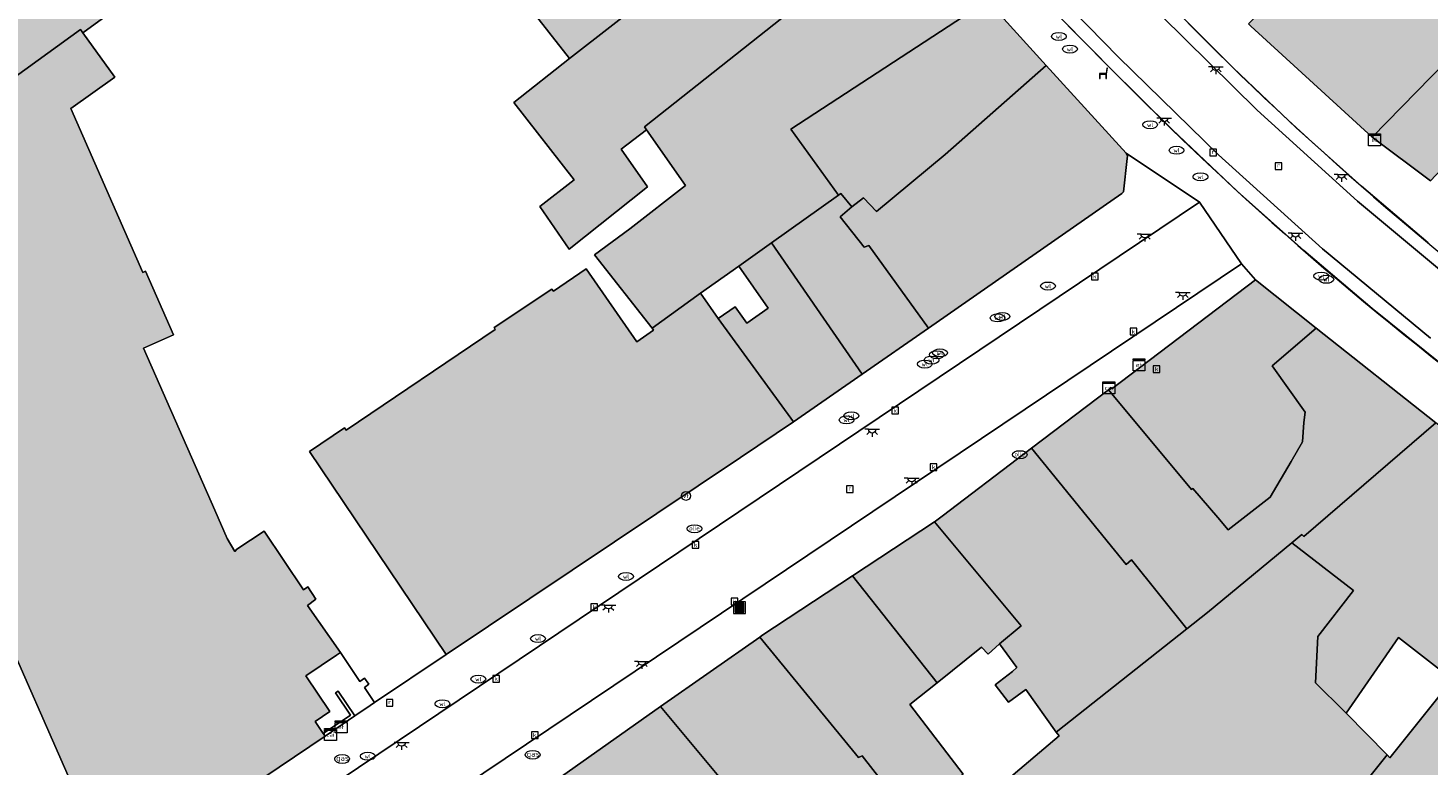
# Model space of a CAD drawing. Header units: metres. Extents: x 196496 to 197479, y 355139 to 356324.
# Tile 137 of 144: x 197117 to 197211, y 356073 to 356123. Entities that reach past the tile are written whole.
import ezdxf
from ezdxf.enums import TextEntityAlignment as Align

# ---------------------------------------------------------------- set-up
doc = ezdxf.new("R2010")
doc.units = ezdxf.units.M
doc.layers.get('0').update_dxf_attribs({"color": 252, "lineweight": 18})
for name, color, linetype, lineweight in [('B-WE-IE-MEUBILAIR_WATERWEGMEUBILAIR-S', 252, 'Continuous', 18), ('B-WE-IE-MEUBILAIR_WEGMEUBILAIR-S', 252, 'Continuous', 18), ('B-WE-IE-TERREINAFSCHEIDING_KUNSTMATIG_MUUR-GV', 252, 'Continuous', 18), ('B-WE-KL-BRANDSTOF_PUT-S', 252, 'Continuous', 18), ('B-WE-KL-DATA-S', 252, 'Continuous', 18), ('B-WE-KL-ET_KAST-S', 252, 'Continuous', 18), ('B-WE-KL-ET_LS_OV_LICHTPUNT-S', 252, 'Continuous', 18), ('B-WE-KL-GAS_PUT-S', 252, 'Continuous', 18), ('B-WE-KL-WATER-S', 252, 'Continuous', 18), ('B-WE-OG-BEBOUWING-GV', 252, 'Continuous', 18), ('B-WE-OG-TERREIN_ERF-GV', 252, 'Continuous', 18), ('B-WE-RI-GWA_KOLK-S', 252, 'Continuous', 18), ('B-WE-RI-GWA_RIOOLPUT-S', 252, 'Continuous', 18), ('B-WE-RI-HWA_GOOT_LIJNGOOT-G', 252, 'Continuous', 18), ('B-WE-VH-VERHARDING_OPEN-GV', 252, 'Continuous', 18), ('B-WE-VH-VERHARDING_SIERBESTRATING-GV', 252, 'Continuous', 18), ('B-WE-VH-VERHARDING_STRAATBAKSTEEN-GV', 252, 'Continuous', 18)]:
    doc.layers.add(name, color=color, linetype=linetype, lineweight=lineweight)
doc.layers.add('X-XX-AL-PRESENTATIE_GEBOUW3-V', color=7, linetype='Continuous', lineweight=18, true_color=0xf0f0f0)
doc.styles.add('NLCS-ISO', font='NLCS-ISO.ttf')

# ---------------------------------------------------------------- blocks, each defined once
blk = doc.blocks.new('SIE-WEG_AFVALBAK-SO')
at = {"linetype": 'ByBlock', "lineweight": 18}
h = blk.add_hatch(color=0, dxfattribs=at)
h.dxf.hatch_style = 1
h.paths.add_polyline_path([(-1.5, -1.5), (1.5, -1.5), (1.5, 1.5), (-1.5, 1.5)])
at = {"color": 0, "linetype": 'ByBlock', "lineweight": 18}
for points in [[(-2, -2), (2, -2), (2, 2), (-2, 2)], [(-1.5, -1.5), (1.5, -1.5), (1.5, 1.5), (-1.5, 1.5)]]:
    blk.add_lwpolyline(points, close=True, dxfattribs=at)
blk = doc.blocks.new('SIE-WATER_VERKLIKKER_TRANSPORTLEIDING-SO')
at = {"color": 0, "linetype": 'ByBlock', "lineweight": 18}
blk.add_circle((0, 0), 1.5, dxfattribs=at)
at = {"color": 0, "linetype": 'ByBlock', "lineweight": 18, "style": 'NLCS-ISO'}
blk.add_text('vt', height=1.5, dxfattribs=at).set_placement((0, 0), align=Align.MIDDLE_CENTER)
blk = doc.blocks.new('SKL-DATA_SIGNAAL_CAIKAST-SO')
at = {"color": 0, "linetype": 'ByBlock', "lineweight": 18}
for points in [[(-2, 2), (2, 2), (2, 1.68), (-2, 1.68)], [(-2, 1.52), (2, 1.52), (2, -2), (-2, -2)]]:
    blk.add_lwpolyline(points, close=True, dxfattribs=at)
at = {"color": 0, "linetype": 'ByBlock', "lineweight": 18, "style": 'NLCS-ISO'}
blk.add_text('cai', height=1.5, dxfattribs=at).set_placement((0, 0), align=Align.MIDDLE_CENTER)
blk = doc.blocks.new('SKL-ET_KAST_ELEKTRA-SO')
at = {"color": 0, "linetype": 'ByBlock', "lineweight": 18}
for points in [[(-2, 2), (2, 2), (2, 1.68), (-2, 1.68)], [(-2, 1.52), (2, 1.52), (2, -2), (-2, -2)]]:
    blk.add_lwpolyline(points, close=True, dxfattribs=at)
at = {"color": 0, "linetype": 'ByBlock', "lineweight": 18, "style": 'NLCS-ISO'}
blk.add_text('et', height=1.5, dxfattribs=at).set_placement((0, 0), align=Align.MIDDLE_CENTER)
blk = doc.blocks.new('SKL-WATER_WATERLEIDINGPUT-SO')
at = {"color": 0, "linetype": 'ByBlock', "lineweight": 18}
blk.add_ellipse((0, 0), major_axis=(2.5, 0), ratio=0.54, dxfattribs=at)
at = {"color": 0, "linetype": 'ByBlock', "lineweight": 18, "style": 'NLCS-ISO'}
blk.add_text('wl', height=1.5, dxfattribs=at).set_placement((0, 0), align=Align.MIDDLE_CENTER)
blk = doc.blocks.new('SRI-KOLK-SO')
at = {"color": 0, "linetype": 'ByBlock', "lineweight": 18}
blk.add_lwpolyline([(-1.125, -1.125), (1.125, -1.125), (1.125, 1.125), (-1.125, 1.125)], close=True, dxfattribs=at)
at = {"color": 0, "linetype": 'ByBlock', "lineweight": 18, "style": 'NLCS-ISO'}
blk.add_text('k', height=1.5, dxfattribs=at).set_placement((0, 0), align=Align.MIDDLE_CENTER)
blk = doc.blocks.new('SRI-PUT_INSPECTIEPUT_RIOOLPUT-SO')
at = {"color": 0, "linetype": 'ByBlock', "lineweight": 18}
blk.add_lwpolyline([(-1.12, -1.12), (1.12, -1.12), (1.12, 1.12), (-1.12, 1.12)], close=True, dxfattribs=at)
at = {"color": 0, "linetype": 'ByBlock', "lineweight": 18, "style": 'NLCS-ISO'}
blk.add_text('r', height=1.5, dxfattribs=at).set_placement((0, 0.28), align=Align.MIDDLE_CENTER)
blk = doc.blocks.new('SKL-GAS_PUT-SO')
at = {"color": 0, "linetype": 'ByBlock', "lineweight": 18}
blk.add_ellipse((0, 0), major_axis=(2.5, 0), ratio=0.601255, dxfattribs=at)
at = {"color": 0, "linetype": 'ByBlock', "lineweight": 18, "style": 'NLCS-ISO'}
blk.add_text('gas', height=1.8, dxfattribs=at).set_placement((0.12, 0.3), align=Align.MIDDLE_CENTER)
blk = doc.blocks.new('SKL-BENZINEPUT_OLIEPUT-SO')
at = {"color": 0, "linetype": 'ByBlock', "lineweight": 18}
blk.add_ellipse((0, 0), major_axis=(2.5, 0), ratio=0.54, dxfattribs=at)
at = {"color": 0, "linetype": 'ByBlock', "lineweight": 18, "style": 'NLCS-ISO'}
blk.add_text('olie', height=1.5, dxfattribs=at).set_placement((0, 0.16), align=Align.MIDDLE_CENTER)
blk = doc.blocks.new('SIE-WEG_ZITBANK-SO')
at = {"color": 0, "linetype": 'ByBlock', "lineweight": 18}
blk.add_lwpolyline([(-0.91, -1.63), (-0.91, -0.2), (1.09, -0.2), (1.09, -1.63), (1.29, -1.63), (1.29, -0.21), (1.54, 1.78), (1.33, 1.78), (1.11, 0), (-1.11, 0), (-1.11, -1.63)], close=True, dxfattribs=at)
blk = doc.blocks.new('SKL-ET_OV_LICHTPUNT-SO')
at = {"color": 0, "linetype": 'ByBlock', "lineweight": 18}
for points in [[(-1.25, 0), (-2.5, 0)], [(1.25, 0), (2.5, 0)], [(-0.92, -0.85), (-1.83, -1.7)], [(0, -1.25), (0, -2.5)], [(0.92, -0.85), (1.83, -1.7)]]:
    blk.add_lwpolyline(points, dxfattribs=at)
blk.add_lwpolyline([(0, 0), (1.25, 0, -1), (-1.25, 0)], format="xyb", close=True, dxfattribs=at)

msp = doc.modelspace()

# ---------------------------------------------------------------- hatches: boundary and pattern name
at = {"layer": 'X-XX-AL-PRESENTATIE_GEBOUW3-V'}
for points in [[(197211.884, 356136.125), (197198.858, 356123.319), (197199.014, 356123.164), (197207.199, 356115.685), (197215.138, 356123.812), (197217.529, 356125.86), (197221.489, 356129.333), (197226.492, 356133.814), (197226.353, 356133.958), (197229.052, 356136.417), (197229.278, 356136.288), (197237.565, 356144.012), (197242.706, 356148.804), (197243.252, 356148.253), (197243.774, 356148.701), (197243.879, 356148.594), (197247.169, 356152.421), (197246.976, 356152.689), (197245.567, 356154.25), (197252.011, 356159.767), (197252.471, 356159.195), (197252.757, 356158.839), (197257.167, 356164.072), (197257.036, 356164.243), (197256.944, 356164.175), (197253.213, 356168.675), (197243.839, 356160.794), (197242.273, 356159.478), (197236.086, 356154.245), (197236.564, 356153.705), (197226.805, 356145.181), (197225.852, 356146.184), (197224.098, 356148.16), (197218.03, 356142.18), (197217.671, 356141.826)], [(197147.829, 356127.788), (197153.155, 356120.988), (197158.969, 356125.542), (197171.565, 356135.51), (197171.402, 356135.689), (197171.143, 356135.454), (197170.375, 356136.296), (197169.23, 356135.251), (197167.949, 356136.655), (197168.466, 356137.127), (197166.594, 356140.426), (197166.86, 356140.669), (197166.617, 356140.935), (197158.364, 356133.434), (197156.973, 356134.943), (197148.906, 356128.806), (197149.004, 356128.709)], [(197120.377, 356122.727), (197124.999, 356126.096), (197117.539, 356136.775), (197114.287, 356134.509), (197114.206, 356134.625), (197109.854, 356131.317), (197107.666, 356129.792), (197098.161, 356123.025), (197098.186, 356122.99), (197097.87, 356122.788), (197100.897, 356118.584), (197100.947, 356118.514), (197103.093, 356120.072), (197104.495, 356118.102), (197102.342, 356116.577), (197102.409, 356116.484), (197105.455, 356112.252), (197120.216, 356122.935)], [(197176.359, 356130.253), (197176.091, 356130.547), (197175.9, 356130.372), (197175.172, 356131.17), (197173.974, 356131.593), (197172.674, 356133.019), (197172.362, 356134.251), (197171.685, 356135.082), (197171.833, 356135.216), (197171.565, 356135.51), (197158.969, 356125.542), (197153.155, 356120.988), (197149.387, 356118.037), (197153.463, 356112.832), (197151.142, 356111.026), (197153.127, 356108.152), (197158.401, 356112.35), (197156.612, 356114.888), (197158.328, 356116.193), (197158.189, 356116.392), (197167.443, 356123.714)], [(197207.199, 356115.685), (197211.124, 356112.744), (197217.625, 356119.658), (197217.504, 356119.786), (197220.599, 356122.949), (197222.899, 356125.266), (197224.225, 356126.504), (197229.081, 356131.11), (197226.492, 356133.814), (197221.489, 356129.333), (197217.529, 356125.86), (197215.138, 356123.812)], [(197158.328, 356116.193), (197160.944, 356112.447), (197157.197, 356109.513), (197154.829, 356107.77), (197158.699, 356102.833), (197161.955, 356105.192), (197164.543, 356106.999), (197166.756, 356108.581), (197171.249, 356111.793), (197168.039, 356116.234), (197181.278, 356124.86), (197179.007, 356127.349), (197176.347, 356124.923), (197174.373, 356127.088), (197177.033, 356129.514), (197176.359, 356130.253), (197167.443, 356123.714), (197158.189, 356116.392)], [(197172.151, 356111.011), (197172.929, 356111.617), (197173.815, 356110.693), (197178.428, 356114.518), (197185.243, 356120.513), (197181.278, 356124.86), (197168.039, 356116.234), (197171.249, 356111.793), (197171.408, 356111.907)], [(197129.258, 356090.584), (197124.455, 356101.495), (197126.469, 356102.383), (197124.592, 356106.663), (197124.419, 356106.585), (197119.576, 356117.634), (197122.539, 356119.74), (197120.377, 356122.727), (197120.216, 356122.935), (197105.455, 356112.252), (197105.578, 356112.081), (197104.462, 356111.577), (197111.299, 356096.001), (197109.481, 356095.18), (197121.805, 356067.17), (197129.401, 356070.46), (197136.684, 356075.381), (197136.566, 356075.555), (197136.016, 356076.366), (197137.01, 356077.039), (197135.395, 356079.424), (197137.448, 356080.815), (197137.73, 356081.005), (197135.51, 356084.175), (197136.067, 356084.587), (197135.518, 356085.412), (197135.238, 356085.229), (197132.587, 356089.171), (197130.742, 356087.957), (197130.599, 356087.806), (197130.097, 356088.678)], [(197190.449, 356112.018), (197190.698, 356114.255), (197190.717, 356114.424), (197190.626, 356114.61), (197185.243, 356120.513), (197178.428, 356114.518), (197173.815, 356110.693), (197172.929, 356111.617), (197172.151, 356111.011), (197171.374, 356110.321), (197172.996, 356108.287), (197173.309, 356108.399), (197177.311, 356102.84), (197190.336, 356111.905)], [(197166.756, 356108.581), (197172.845, 356099.732), (197177.311, 356102.84), (197173.309, 356108.399), (197172.996, 356108.287), (197171.374, 356110.321), (197172.151, 356111.011), (197171.408, 356111.907), (197171.249, 356111.793)], [(197163.152, 356103.479), (197168.229, 356096.52), (197172.845, 356099.732), (197166.756, 356108.581), (197164.543, 356106.999), (197166.518, 356104.175), (197165.078, 356103.169), (197164.299, 356104.281)], [(197161.955, 356105.192), (197158.699, 356102.833), (197158.799, 356102.705), (197157.682, 356101.926), (197154.261, 356106.831), (197152.058, 356105.325), (197151.963, 356105.463), (197148.067, 356102.872), (197148.135, 356102.735), (197138.101, 356095.978), (197138.003, 356096.119), (197135.648, 356094.543), (197144.838, 356080.865), (197164.663, 356094.133), (197168.229, 356096.52), (197163.152, 356103.479)], [(197199.326, 356106.082), (197189.658, 356098.748), (197189.608, 356098.831), (197189.428, 356098.695), (197195.03, 356091.966), (197195.114, 356092.043), (197196.797, 356090.098), (197197.502, 356089.258), (197200.312, 356091.457), (197201.73, 356093.864), (197202.505, 356095.18), (197202.593, 356096.479), (197202.674, 356097.189), (197200.461, 356100.31), (197203.416, 356102.846)], [(197194.711, 356082.605), (197196.093, 356083.698), (197201.786, 356088.395), (197202.451, 356088.944), (197202.594, 356088.807), (197211.469, 356096.474), (197203.416, 356102.846), (197200.461, 356100.31), (197202.674, 356097.189), (197202.593, 356096.479), (197202.505, 356095.18), (197201.73, 356093.864), (197200.312, 356091.457), (197197.502, 356089.258), (197196.797, 356090.098), (197195.114, 356092.043), (197195.03, 356091.966), (197189.428, 356098.695), (197184.241, 356094.751), (197190.633, 356086.929), (197190.975, 356087.232)], [(197201.786, 356088.395), (197205.938, 356085.184), (197203.523, 356082.086), (197203.37, 356078.96), (197205.335, 356077.036), (197205.445, 356076.923), (197208.965, 356082.022), (197212.603, 356079.186), (197220.611, 356089.241), (197214.075, 356094.413), (197211.469, 356096.474), (197202.594, 356088.807), (197202.451, 356088.944)], [(197178.24, 356090.187), (197177.784, 356089.84), (197177.714, 356089.794), (197183.566, 356082.796), (197182.104, 356081.578), (197183.272, 356080.002), (197182.966, 356079.73), (197181.797, 356078.833), (197182.698, 356077.65), (197183.866, 356078.51), (197185.917, 356075.649), (197194.711, 356082.605), (197190.975, 356087.232), (197190.633, 356086.929), (197184.241, 356094.751), (197183.785, 356094.404)], [(197177.908, 356078.97), (197180.89, 356081.36), (197181.342, 356080.879), (197182.104, 356081.578), (197183.566, 356082.796), (197177.714, 356089.794), (197172.192, 356086.16)], [(197208.956, 356036.707), (197215.953, 356045.647), (197221.256, 356052.18), (197222.757, 356054.076), (197213.494, 356061.312), (197217.715, 356066.662), (197219.579, 356069.021), (197229.803, 356081.968), (197220.611, 356089.241), (197212.603, 356079.186), (197208.372, 356073.921), (197208.191, 356074.107), (197184.317, 356044.291), (197197.014, 356040.361), (197197.053, 356040.489), (197197.553, 356040.343), (197197.541, 356040.147), (197207.083, 356037.271)], [(197178.194, 356055.205), (197179.259, 356053.786), (197176.481, 356046.377), (197175.658, 356043.534), (197175.776, 356043.377), (197175.455, 356042.101), (197179.198, 356038.517), (197180.253, 356037.507), (197184.841, 356037.036), (197190.523, 356036.454), (197196.302, 356035.861), (197197.541, 356040.147), (197197.553, 356040.343), (197197.053, 356040.489), (197197.014, 356040.361), (197184.317, 356044.291), (197208.191, 356074.107), (197205.445, 356076.923), (197205.335, 356077.036), (197203.37, 356078.96), (197203.523, 356082.086), (197205.938, 356085.184), (197201.786, 356088.395), (197196.093, 356083.698), (197194.711, 356082.605), (197185.917, 356075.649), (197186.106, 356075.385), (197183.757, 356073.396), (197179.91, 356070.137), (197180.762, 356069.006), (197178.526, 356066.88), (197177.542, 356065.944), (197177.369, 356066.125), (197172.453, 356061.973)], [(197172.192, 356086.16), (197166.101, 356082.151), (197165.949, 356082.044), (197172.593, 356073.925), (197172.85, 356074.051), (197174.134, 356072.409), (197173.908, 356072.213), (197175.627, 356070.156), (197175.79, 356070.293), (197176.085, 356069.915), (197176.122, 356069.945), (197179.644, 356072.818), (197176.063, 356077.491), (197177.908, 356078.97)], [(197165.949, 356082.044), (197159.261, 356077.372), (197166.464, 356068.749), (197171.311, 356072.661), (197172.627, 356071.105), (197173.908, 356072.213), (197174.134, 356072.409), (197172.85, 356074.051), (197172.593, 356073.925)], [(197159.261, 356077.372), (197152.233, 356072.389), (197151.724, 356072.039), (197152.09, 356071.516), (197152.22, 356071.634), (197158.702, 356063.481), (197159.309, 356063.893), (197160.143, 356062.879), (197171.152, 356049.493), (197178.194, 356055.205), (197172.453, 356061.973), (197172.219, 356061.776), (197169.548, 356065.05), (197166.464, 356068.749)]]:
    msp.add_hatch(color=256, dxfattribs=at).paths.add_polyline_path(points)

# ---------------------------------------------------------------- linework, layer by layer
at = {"layer": 'B-WE-IE-TERREINAFSCHEIDING_KUNSTMATIG_MUUR-GV', "flags": 128}
msp.add_lwpolyline([(197136.566, 356075.555), (197136.684, 356075.381), (197138.688, 356076.738), (197137.566, 356078.394), (197137.392, 356078.276), (197138.396, 356076.794)], close=True, dxfattribs=at)
at = {"layer": 'B-WE-OG-BEBOUWING-GV', "flags": 128}
for points in [[(197147.829, 356127.788), (197153.155, 356120.988), (197158.969, 356125.542), (197171.565, 356135.51), (197171.402, 356135.689), (197171.143, 356135.454), (197170.375, 356136.296), (197169.23, 356135.251), (197167.949, 356136.655), (197168.466, 356137.127), (197166.594, 356140.426), (197166.86, 356140.669), (197166.617, 356140.935), (197158.364, 356133.434), (197156.973, 356134.943), (197148.906, 356128.806), (197149.004, 356128.709)], [(197120.377, 356122.727), (197124.999, 356126.096), (197117.539, 356136.775), (197114.287, 356134.509), (197114.206, 356134.625), (197109.854, 356131.317), (197107.666, 356129.792), (197098.161, 356123.025), (197098.186, 356122.99), (197097.87, 356122.788), (197100.897, 356118.584), (197100.947, 356118.514), (197103.093, 356120.072), (197104.495, 356118.102), (197102.342, 356116.577), (197102.409, 356116.484), (197105.455, 356112.252), (197120.216, 356122.935)], [(197176.359, 356130.253), (197176.091, 356130.547), (197175.9, 356130.372), (197175.172, 356131.17), (197173.974, 356131.593), (197172.674, 356133.019), (197172.362, 356134.251), (197171.685, 356135.082), (197171.833, 356135.216), (197171.565, 356135.51), (197158.969, 356125.542), (197153.155, 356120.988), (197149.387, 356118.037), (197153.463, 356112.832), (197151.142, 356111.026), (197153.127, 356108.152), (197158.401, 356112.35), (197156.612, 356114.888), (197158.328, 356116.193), (197158.189, 356116.392), (197167.443, 356123.714)], [(197207.199, 356115.685), (197211.124, 356112.744), (197217.625, 356119.658), (197217.504, 356119.786), (197220.599, 356122.949), (197222.899, 356125.266), (197224.225, 356126.504), (197229.081, 356131.11), (197226.492, 356133.814), (197221.489, 356129.333), (197217.529, 356125.86), (197215.138, 356123.812)], [(197158.328, 356116.193), (197160.944, 356112.447), (197157.197, 356109.513), (197154.829, 356107.77), (197158.699, 356102.833), (197161.955, 356105.192), (197164.543, 356106.999), (197166.756, 356108.581), (197171.249, 356111.793), (197168.039, 356116.234), (197181.278, 356124.86), (197179.007, 356127.349), (197176.347, 356124.923), (197174.373, 356127.088), (197177.033, 356129.514), (197176.359, 356130.253), (197167.443, 356123.714), (197158.189, 356116.392)], [(197172.151, 356111.011), (197172.929, 356111.617), (197173.815, 356110.693), (197178.428, 356114.518), (197185.243, 356120.513), (197181.278, 356124.86), (197168.039, 356116.234), (197171.249, 356111.793), (197171.408, 356111.907)], [(197190.449, 356112.018), (197190.698, 356114.255), (197190.717, 356114.424), (197190.626, 356114.61), (197185.243, 356120.513), (197178.428, 356114.518), (197173.815, 356110.693), (197172.929, 356111.617), (197172.151, 356111.011), (197171.374, 356110.321), (197172.996, 356108.287), (197173.309, 356108.399), (197177.311, 356102.84), (197190.336, 356111.905)], [(197166.756, 356108.581), (197172.845, 356099.732), (197177.311, 356102.84), (197173.309, 356108.399), (197172.996, 356108.287), (197171.374, 356110.321), (197172.151, 356111.011), (197171.408, 356111.907), (197171.249, 356111.793)], [(197163.152, 356103.479), (197168.229, 356096.52), (197172.845, 356099.732), (197166.756, 356108.581), (197164.543, 356106.999), (197166.518, 356104.175), (197165.078, 356103.169), (197164.299, 356104.281)], [(197161.955, 356105.192), (197158.699, 356102.833), (197158.799, 356102.705), (197157.682, 356101.926), (197154.261, 356106.831), (197152.058, 356105.325), (197151.963, 356105.463), (197148.067, 356102.872), (197148.135, 356102.735), (197138.101, 356095.978), (197138.003, 356096.119), (197135.648, 356094.543), (197144.838, 356080.865), (197164.663, 356094.133), (197168.229, 356096.52), (197163.152, 356103.479)], [(197199.326, 356106.082), (197189.658, 356098.748), (197189.608, 356098.831), (197189.428, 356098.695), (197195.03, 356091.966), (197195.114, 356092.043), (197196.797, 356090.098), (197197.502, 356089.258), (197200.312, 356091.457), (197201.73, 356093.864), (197202.505, 356095.18), (197202.593, 356096.479), (197202.674, 356097.189), (197200.461, 356100.31), (197203.416, 356102.846)], [(197194.711, 356082.605), (197196.093, 356083.698), (197201.786, 356088.395), (197202.451, 356088.944), (197202.594, 356088.807), (197211.469, 356096.474), (197203.416, 356102.846), (197200.461, 356100.31), (197202.674, 356097.189), (197202.593, 356096.479), (197202.505, 356095.18), (197201.73, 356093.864), (197200.312, 356091.457), (197197.502, 356089.258), (197196.797, 356090.098), (197195.114, 356092.043), (197195.03, 356091.966), (197189.428, 356098.695), (197184.241, 356094.751), (197190.633, 356086.929), (197190.975, 356087.232)], [(197201.786, 356088.395), (197205.938, 356085.184), (197203.523, 356082.086), (197203.37, 356078.96), (197205.335, 356077.036), (197205.445, 356076.923), (197208.965, 356082.022), (197212.603, 356079.186), (197220.611, 356089.241), (197214.075, 356094.413), (197211.469, 356096.474), (197202.594, 356088.807), (197202.451, 356088.944)], [(197178.24, 356090.187), (197177.784, 356089.84), (197177.714, 356089.794), (197183.566, 356082.796), (197182.104, 356081.578), (197183.272, 356080.002), (197182.966, 356079.73), (197181.797, 356078.833), (197182.698, 356077.65), (197183.866, 356078.51), (197185.917, 356075.649), (197194.711, 356082.605), (197190.975, 356087.232), (197190.633, 356086.929), (197184.241, 356094.751), (197183.785, 356094.404)], [(197177.908, 356078.97), (197180.89, 356081.36), (197181.342, 356080.879), (197182.104, 356081.578), (197183.566, 356082.796), (197177.714, 356089.794), (197172.192, 356086.16)], [(197208.956, 356036.707), (197215.953, 356045.647), (197221.256, 356052.18), (197222.757, 356054.076), (197213.494, 356061.312), (197217.715, 356066.662), (197219.579, 356069.021), (197229.803, 356081.968), (197220.611, 356089.241), (197212.603, 356079.186), (197208.372, 356073.921), (197208.191, 356074.107), (197184.317, 356044.291), (197197.014, 356040.361), (197197.053, 356040.489), (197197.553, 356040.343), (197197.541, 356040.147), (197207.083, 356037.271)], [(197172.192, 356086.16), (197166.101, 356082.151), (197165.949, 356082.044), (197172.593, 356073.925), (197172.85, 356074.051), (197174.134, 356072.409), (197173.908, 356072.213), (197175.627, 356070.156), (197175.79, 356070.293), (197176.085, 356069.915), (197176.122, 356069.945), (197179.644, 356072.818), (197176.063, 356077.491), (197177.908, 356078.97)], [(197165.949, 356082.044), (197159.261, 356077.372), (197166.464, 356068.749), (197171.311, 356072.661), (197172.627, 356071.105), (197173.908, 356072.213), (197174.134, 356072.409), (197172.85, 356074.051), (197172.593, 356073.925)], [(197159.261, 356077.372), (197152.233, 356072.389), (197151.724, 356072.039), (197152.09, 356071.516), (197152.22, 356071.634), (197158.702, 356063.481), (197159.309, 356063.893), (197160.143, 356062.879), (197171.152, 356049.493), (197178.194, 356055.205), (197172.453, 356061.973), (197172.219, 356061.776), (197169.548, 356065.05), (197166.464, 356068.749)]]:
    msp.add_lwpolyline(points, close=True, dxfattribs=at)
for points in [[(197211.884, 356136.125), (197198.858, 356123.319), (197199.014, 356123.164), (197207.199, 356115.685), (197215.138, 356123.812)], [(197129.401, 356070.46), (197136.684, 356075.381), (197136.566, 356075.555), (197136.016, 356076.366), (197137.01, 356077.039), (197135.395, 356079.424), (197137.448, 356080.815), (197137.73, 356081.005), (197135.51, 356084.175), (197136.067, 356084.587), (197135.518, 356085.412), (197135.238, 356085.229), (197132.587, 356089.171), (197130.742, 356087.957), (197130.599, 356087.806), (197130.097, 356088.678), (197129.258, 356090.584), (197124.455, 356101.495), (197126.469, 356102.383), (197124.592, 356106.663), (197124.419, 356106.585), (197119.576, 356117.634), (197122.539, 356119.74), (197120.377, 356122.727), (197120.216, 356122.935), (197105.455, 356112.252)], [(197109.481, 356095.18), (197121.805, 356067.17)], [(197184.317, 356044.291), (197208.191, 356074.107), (197205.445, 356076.923), (197205.335, 356077.036), (197203.37, 356078.96), (197203.523, 356082.086), (197205.938, 356085.184), (197201.786, 356088.395), (197196.093, 356083.698), (197194.711, 356082.605), (197185.917, 356075.649), (197186.106, 356075.385), (197183.757, 356073.396), (197179.91, 356070.137)]]:
    msp.add_lwpolyline(points, dxfattribs=at)
at = {"layer": 'B-WE-OG-TERREIN_ERF-GV', "flags": 128}
msp.add_lwpolyline([(197124.999, 356126.096), (197120.377, 356122.727), (197122.539, 356119.74), (197119.576, 356117.634), (197124.419, 356106.585), (197124.592, 356106.663), (197126.469, 356102.383), (197124.455, 356101.495), (197129.258, 356090.584), (197130.097, 356088.678), (197130.599, 356087.806), (197130.742, 356087.957), (197132.587, 356089.171), (197135.238, 356085.229), (197135.518, 356085.412), (197136.067, 356084.587), (197135.51, 356084.175), (197137.73, 356081.005), (197139.022, 356079.055), (197139.337, 356079.275), (197139.636, 356078.871), (197139.331, 356078.656), (197140.009, 356077.633), (197144.838, 356080.865), (197135.648, 356094.543), (197138.003, 356096.119), (197138.101, 356095.978), (197148.135, 356102.735), (197148.067, 356102.872), (197151.963, 356105.463), (197152.058, 356105.325), (197154.261, 356106.831), (197157.682, 356101.926), (197158.799, 356102.705), (197158.699, 356102.833), (197154.829, 356107.77), (197157.197, 356109.513), (197160.944, 356112.447), (197158.328, 356116.193), (197156.612, 356114.888), (197158.401, 356112.35), (197153.127, 356108.152), (197151.142, 356111.026), (197153.463, 356112.832), (197149.387, 356118.037), (197153.155, 356120.988), (197147.829, 356127.788)], dxfattribs=at)
for points in [[(197163.152, 356103.479), (197164.299, 356104.281), (197165.078, 356103.169), (197166.518, 356104.175), (197164.543, 356106.999), (197161.955, 356105.192)], [(197183.757, 356073.396), (197186.106, 356075.385), (197185.917, 356075.649), (197183.866, 356078.51), (197182.698, 356077.65), (197181.797, 356078.833), (197182.966, 356079.73), (197183.272, 356080.002), (197182.104, 356081.578), (197181.342, 356080.879), (197180.89, 356081.36), (197177.908, 356078.97), (197176.063, 356077.491), (197179.644, 356072.818), (197176.122, 356069.945), (197177.242, 356068.612), (197179.577, 356070.555), (197179.91, 356070.137)], [(197205.445, 356076.923), (197208.191, 356074.107), (197208.372, 356073.921), (197212.603, 356079.186), (197208.965, 356082.022)], [(197136.566, 356075.555), (197138.396, 356076.794), (197137.392, 356078.276), (197137.566, 356078.394), (197138.688, 356076.738), (197139.727, 356077.443), (197140.009, 356077.633), (197139.331, 356078.656), (197139.636, 356078.871), (197139.337, 356079.275), (197139.022, 356079.055), (197137.73, 356081.005), (197137.448, 356080.815), (197135.395, 356079.424), (197137.01, 356077.039), (197136.016, 356076.366)]]:
    msp.add_lwpolyline(points, close=True, dxfattribs=at)
at = {"layer": 'B-WE-RI-HWA_GOOT_LIJNGOOT-G'}
for points in [[(197135.78, 356182.646, 0.035451), (197189.443, 356120.45)], [(197135.78, 356182.646, 0.035451), (197189.443, 356120.45)], [(197193.637, 356124.558, 0.081445), (197250.111, 356082.764)], [(197193.637, 356124.558, 0.081445), (197250.111, 356082.764)], [(197189.443, 356120.45, 0.082564), (197249.486, 356076.551)], [(197189.443, 356120.45, 0.082564), (197249.486, 356076.551)]]:
    msp.add_lwpolyline(points, format="xyb", dxfattribs=at)
at = {"layer": 'B-WE-RI-HWA_GOOT_LIJNGOOT-G', "flags": 128}
for points in [[(197185.829, 356124.115), (197189.443, 356120.45)], [(197193.637, 356124.558), (197197.802, 356120.388)], [(197189.443, 356120.45), (197193.713, 356116.202)], [(197197.802, 356120.388), (197202.078, 356116.332)], [(197202.078, 356116.332), (197206.462, 356112.395)], [(197193.713, 356116.202), (197198.095, 356112.069)], [(197198.095, 356112.069), (197202.584, 356108.054)], [(197206.462, 356112.395), (197210.952, 356108.577)], [(197202.584, 356108.054), (197207.179, 356104.16)], [(197207.179, 356104.16), (197211.876, 356100.388)]]:
    msp.add_lwpolyline(points, dxfattribs=at)
at = {"layer": 'B-WE-VH-VERHARDING_OPEN-GV', "flags": 128}
for points in [[(197210.952, 356108.577), (197206.462, 356112.395), (197202.078, 356116.332), (197197.802, 356120.388), (197193.637, 356124.558), (197190.417, 356127.822), (197183.748, 356134.75), (197177.196, 356141.787), (197170.762, 356148.933), (197164.448, 356156.185), (197158.256, 356163.54), (197152.186, 356170.998), (197146.242, 356178.556), (197140.424, 356186.211), (197138.914, 356188.103), (197135.809, 356192.182), (197132.833, 356196.356), (197129.989, 356200.621), (197127.28, 356204.972), (197124.707, 356209.406), (197122.274, 356213.918), (197119.983, 356218.504)], [(197114.543, 356216.285), (197116.876, 356211.6), (197119.351, 356206.988), (197121.966, 356202.454), (197124.718, 356198.002), (197127.605, 356193.636), (197130.624, 356189.361), (197133.772, 356185.18), (197135.78, 356182.646), (197141.605, 356174.973), (197147.556, 356167.398), (197153.632, 356159.923), (197159.832, 356152.549), (197166.153, 356145.28), (197172.594, 356138.116), (197179.154, 356131.061), (197185.829, 356124.115), (197189.443, 356120.45), (197193.713, 356116.202), (197198.095, 356112.069), (197202.584, 356108.054), (197207.179, 356104.16), (197211.876, 356100.388)], [(197119.815, 356216.75), (197123.233, 356210.178), (197126.942, 356203.765), (197130.93, 356197.532), (197135.184, 356191.495), (197139.69, 356185.671), (197145.867, 356177.552), (197152.187, 356169.539), (197158.649, 356161.635), (197165.25, 356153.845), (197171.986, 356146.171), (197178.854, 356138.617), (197185.851, 356131.188), (197192.974, 356123.885), (197199.447, 356117.506), (197206.197, 356111.386), (197213.209, 356105.543)], [(197213.209, 356105.543), (197206.197, 356111.386), (197199.447, 356117.506), (197192.974, 356123.885), (197185.851, 356131.188), (197178.854, 356138.617), (197171.986, 356146.171), (197165.25, 356153.845), (197158.649, 356161.635), (197152.187, 356169.539), (197145.867, 356177.552), (197139.69, 356185.671), (197135.184, 356191.495), (197130.93, 356197.532), (197126.942, 356203.765), (197123.233, 356210.178), (197119.815, 356216.75)], [(197211.119, 356102.158), (197203.84, 356108.184), (197196.832, 356114.499), (197190.11, 356121.082), (197182.94, 356128.42), (197175.896, 356135.886), (197168.984, 356143.478), (197162.205, 356151.192), (197155.564, 356159.024), (197149.062, 356166.971), (197142.704, 356175.028), (197136.492, 356183.193), (197131.891, 356189.166), (197127.545, 356195.355), (197123.469, 356201.742), (197119.677, 356208.31), (197116.18, 356215.04)], [(197116.18, 356215.04), (197119.677, 356208.31), (197123.469, 356201.742), (197127.545, 356195.355), (197131.891, 356189.166), (197136.492, 356183.193), (197142.704, 356175.028), (197149.062, 356166.971), (197155.564, 356159.024), (197162.205, 356151.192), (197168.984, 356143.478), (197175.896, 356135.886), (197182.94, 356128.42), (197190.11, 356121.082), (197196.832, 356114.499), (197203.84, 356108.184), (197211.119, 356102.158)]]:
    msp.add_lwpolyline(points, dxfattribs=at)
at = {"layer": 'B-WE-VH-VERHARDING_SIERBESTRATING-GV', "flags": 128}
msp.add_lwpolyline([(197126.938, 356059.168), (197198.382, 356107.165), (197195.573, 356111.327), (197124.144, 356063.311)], close=True, dxfattribs=at)
at = {"layer": 'B-WE-VH-VERHARDING_STRAATBAKSTEEN-GV', "flags": 128}
for points in [[(197119.983, 356218.504), (197122.274, 356213.918), (197124.707, 356209.406), (197127.28, 356204.972), (197129.989, 356200.621), (197132.833, 356196.356), (197135.809, 356192.182), (197138.914, 356188.103), (197140.424, 356186.211), (197146.242, 356178.556), (197152.186, 356170.998), (197158.256, 356163.54), (197164.448, 356156.185), (197170.762, 356148.933), (197177.196, 356141.787), (197183.748, 356134.75), (197190.417, 356127.822), (197193.637, 356124.558), (197197.802, 356120.388), (197202.078, 356116.332), (197206.462, 356112.395), (197210.952, 356108.577)], [(197211.876, 356100.388), (197207.179, 356104.16), (197202.584, 356108.054), (197198.095, 356112.069), (197193.713, 356116.202), (197189.443, 356120.45), (197185.829, 356124.115), (197179.154, 356131.061), (197172.594, 356138.116), (197166.153, 356145.28), (197159.832, 356152.549), (197153.632, 356159.923), (197147.556, 356167.398), (197141.605, 356174.973), (197135.78, 356182.646), (197133.772, 356185.18), (197130.624, 356189.361), (197127.605, 356193.636), (197124.718, 356198.002), (197121.966, 356202.454), (197119.351, 356206.988), (197116.876, 356211.6), (197114.543, 356216.285)], [(197181.278, 356124.86), (197185.243, 356120.513), (197190.626, 356114.61), (197191.254, 356114.193), (197191.849, 356113.798), (197195.573, 356111.327), (197198.382, 356107.165), (197199.326, 356106.082), (197203.416, 356102.846), (197211.469, 356096.474)], [(197211.124, 356112.744), (197207.199, 356115.685), (197199.014, 356123.164)], [(197115.71, 356065.193), (197119.425, 356066.398), (197121.805, 356067.17), (197109.481, 356095.18)]]:
    msp.add_lwpolyline(points, dxfattribs=at)
for points in [[(197190.698, 356114.255), (197190.449, 356112.018), (197190.336, 356111.905), (197177.311, 356102.84), (197172.845, 356099.732), (197168.229, 356096.52), (197164.663, 356094.133), (197144.838, 356080.865), (197140.009, 356077.633), (197139.727, 356077.443), (197138.688, 356076.738), (197136.684, 356075.381), (197129.401, 356070.46), (197121.805, 356067.17), (197123.085, 356065.058), (197124.144, 356063.311), (197195.573, 356111.327), (197191.849, 356113.798), (197191.254, 356114.193), (197190.626, 356114.61), (197190.717, 356114.424)], [(197165.949, 356082.044), (197166.101, 356082.151), (197172.192, 356086.16), (197177.714, 356089.794), (197177.784, 356089.84), (197178.24, 356090.187), (197183.785, 356094.404), (197184.241, 356094.751), (197189.428, 356098.695), (197189.608, 356098.831), (197189.658, 356098.748), (197199.326, 356106.082), (197198.382, 356107.165), (197126.938, 356059.168), (197127.95, 356057.668), (197128.644, 356056.638), (197137.529, 356062.594), (197146.814, 356068.818), (197146.797, 356068.843), (197147.037, 356069.003), (197147.054, 356068.978), (197151.724, 356072.039), (197152.233, 356072.389), (197159.261, 356077.372)]]:
    msp.add_lwpolyline(points, close=True, dxfattribs=at)

# ---------------------------------------------------------------- block references
at = {"layer": 'B-WE-IE-MEUBILAIR_WATERWEGMEUBILAIR-S', "xscale": 0.2, "yscale": 0.2, "zscale": 0.2}
msp.add_blockref('SIE-WATER_VERKLIKKER_TRANSPORTLEIDING-SO', (197160.985, 356091.545), dxfattribs=at)
at = {"layer": 'B-WE-IE-MEUBILAIR_WEGMEUBILAIR-S', "xscale": 0.2, "yscale": 0.2, "zscale": 0.2}
for name, p in [('SIE-WEG_ZITBANK-SO', (197189.05, 356119.976)), ('SIE-WEG_AFVALBAK-SO', (197164.592, 356084.02))]:
    msp.add_blockref(name, p, dxfattribs=at)
at = {"layer": 'B-WE-KL-BRANDSTOF_PUT-S', "xscale": 0.2, "yscale": 0.2, "zscale": 0.2}
for p in [(197183.465, 356094.319), (197161.561, 356089.336)]:
    msp.add_blockref('SKL-BENZINEPUT_OLIEPUT-SO', p, dxfattribs=at)
at = {"layer": 'B-WE-KL-DATA-S', "xscale": 0.2, "yscale": 0.2, "zscale": 0.2}
for p in [(197189.464, 356098.818), (197137.052, 356075.479)]:
    msp.add_blockref('SKL-DATA_SIGNAAL_CAIKAST-SO', p, dxfattribs=at)
at = {"layer": 'B-WE-KL-ET_KAST-S', "xscale": 0.2, "yscale": 0.2, "zscale": 0.2}
for p in [(197207.343, 356115.519), (197191.491, 356100.362), (197137.765, 356075.996)]:
    msp.add_blockref('SKL-ET_KAST_ELEKTRA-SO', p, dxfattribs=at)
at = {"layer": 'B-WE-KL-ET_LS_OV_LICHTPUNT-S', "xscale": 0.2, "yscale": 0.2, "zscale": 0.2}
for p in [(197196.66, 356120.435), (197193.183, 356116.981), (197205.127, 356113.19), (197191.875, 356109.171), (197202.025, 356109.221), (197194.445, 356105.243), (197173.526, 356096.028), (197176.185, 356092.742), (197155.764, 356084.189), (197158.016, 356080.401), (197141.838, 356074.947)]:
    msp.add_blockref('SKL-ET_OV_LICHTPUNT-SO', p, dxfattribs=at)
at = {"layer": 'B-WE-KL-GAS_PUT-S', "xscale": 0.2, "yscale": 0.2, "zscale": 0.2}
for p in [(197137.835, 356073.839), (197150.666, 356074.115)]:
    msp.add_blockref('SKL-GAS_PUT-SO', p, dxfattribs=at)
at = {"layer": 'B-WE-KL-WATER-S', "xscale": 0.2, "yscale": 0.2, "zscale": 0.2}
for p in [(197186.096, 356122.472), (197186.838, 356121.622), (197192.24, 356116.529), (197194.02, 356114.811), (197195.631, 356113.025), (197185.358, 356105.673), (197203.756, 356106.344), (197204.099, 356106.124), (197181.967, 356103.527), (197182.287, 356103.622), (197177.875, 356101.046), (197178.086, 356101.174), (197177.066, 356100.419), (197177.521, 356100.685), (197171.799, 356096.656), (197172.118, 356096.938), (197156.951, 356086.121), (197151.024, 356081.94), (197147.003, 356079.213), (197144.588, 356077.55), (197139.561, 356074.023)]:
    msp.add_blockref('SKL-WATER_WATERLEIDINGPUT-SO', p, dxfattribs=at)
at = {"layer": 'B-WE-RI-GWA_KOLK-S', "xscale": 0.2, "yscale": 0.2, "zscale": 0.2}
for p in [(197188.516, 356106.318), (197191.111, 356102.601), (197192.678, 356100.075), (197175.072, 356097.285), (197177.663, 356093.471), (197161.633, 356088.255), (197154.812, 356084.057), (197164.255, 356084.43), (197148.204, 356079.238), (197150.8, 356075.445)]:
    msp.add_blockref('SRI-KOLK-SO', p, dxfattribs=at)
at = {"layer": 'B-WE-RI-GWA_RIOOLPUT-S', "xscale": 0.2, "yscale": 0.2, "zscale": 0.2}
for p in [(197196.484, 356114.661), (197200.89, 356113.745), (197172.025, 356091.992), (197141.035, 356077.618)]:
    msp.add_blockref('SRI-PUT_INSPECTIEPUT_RIOOLPUT-SO', p, dxfattribs=at)

doc.saveas('drawing.dxf')
